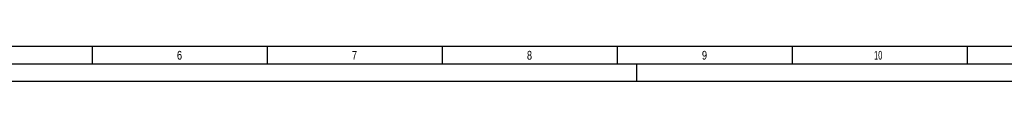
# Model space of a CAD drawing. Header units: millimetres. Extents: x 0 to 1189, y 0 to 841.
# Tile 2 of 136: x 224 to 505, y 0 to 10. Entities that reach past the tile are written whole.
import ezdxf

# ---------------------------------------------------------------- set-up
doc = ezdxf.new("R2010")
doc.units = ezdxf.units.MM
doc.header["$LTSCALE"] = 65.395
doc.layers.get('0').update_dxf_attribs({"linetype": 'CONTINUOUS'})
doc.styles.add('TEXTSTYLE_2', font='txt')

msp = doc.modelspace()

# ---------------------------------------------------------------- linework, layer by layer
at = {"color": 5, "linetype": 'Continuous'}
for p, q in [((1179, 10), (10, 10)), ((244.5, 5), (244.5, 10)), ((294.5, 5), (294.5, 10)), ((344.5, 5), (344.5, 10)), ((394.5, 5), (394.5, 10)), ((444.5, 5), (444.5, 10)), ((494.5, 5), (494.5, 10)), ((400, 0), (400, 5)), ((1189, 0), (0, 0))]:
    msp.add_line(p, q, dxfattribs=at)
at = {"color": 6, "linetype": 'Continuous'}
msp.add_line((1184, 5), (5, 5), dxfattribs=at)

# ---------------------------------------------------------------- texts
at = {"color": 5, "linetype": 'Continuous', "style": 'TEXTSTYLE_2'}
for s, width, p in [('6', 0.785714, (268.606, 6.248)), ('7', 0.785714, (318.606, 6.248)), ('8', 0.785714, (368.606, 6.248)), ('9', 0.785714, (418.606, 6.248)), ('10', 0.630952, (467.806, 6.248))]:
    msp.add_text(s, height=2.50001, dxfattribs=dict(at, width=width)).set_placement(p)

doc.saveas('drawing.dxf')
